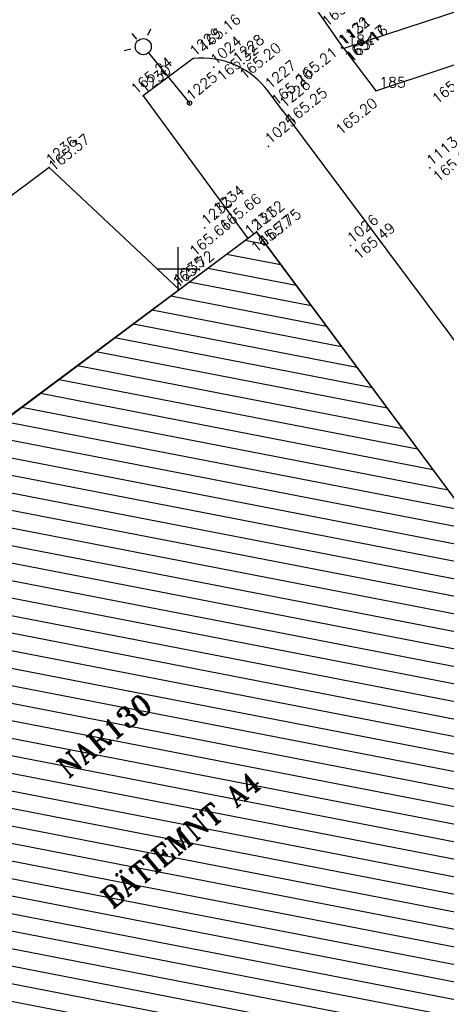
# Model space of a CAD drawing. Header units: feet. Extents: x 529188 to 529675, y 139816 to 140273.
# Tile 45 of 118: x 529420 to 529433, y 139979 to 140007. Entities that reach past the tile are written whole.
import ezdxf
from ezdxf.enums import TextEntityAlignment as Align

# ---------------------------------------------------------------- set-up
doc = ezdxf.new("R2010")
doc.units = ezdxf.units.FT
doc.header["$LTSCALE"] = 2
doc.header["$MEASUREMENT"] = 0
doc.header["$PDSIZE"] = 0.1
doc.linetypes.add('CONTINU', pattern=[0])
doc.layers.get('0').update_dxf_attribs({"linetype": 'CONTINUOUS'})
for name, color, linetype in [('BATI', 10, 'CONTINUOUS'), ('BATI-HACHURES', 30, 'CONTINUOUS'), ('BORDURETTE', 20, 'CONTINUOUS'), ('CARROYAGE', 7, 'CONTINUOUS'), ('ECLAIRAGE', 220, 'CONTINUOUS'), ('Numéro Bâtiment', 5, 'CONTINUOUS'), ('SOCLES', 13, 'CONTINUOUS'), ('TEXTES', 150, 'CONTINUOUS'), ('TOPOALT', 3, 'CONTINUOUS'), ('TOPOJIS', 7, 'CONTINUOUS'), ('TOPOJIS-GELE', 7, 'CONTINUOUS'), ('TOPOMAT', 142, 'CONTINUOUS')]:
    doc.layers.add(name, color=color, linetype=linetype)
doc.styles.add('ROMANT', font='ROMANT.SHX')
doc.styles.get("Standard").update_dxf_attribs({"font": 'ROMANS.SHX'})

# ---------------------------------------------------------------- blocks, each defined once
blk = doc.blocks.new('TCPOINT')
at = {"color": 0}
blk.add_point((0, 0), dxfattribs=at)
at = {"layer": 'TOPOALT'}
blk.add_attdef('ALT', text='', height=0.3, dxfattribs=at).set_placement((0.1, -0.1), align=Align.TOP_LEFT)
at = {"layer": 'TOPOMAT'}
blk.add_attdef('MAT', (0.1, 0.1), '', height=0.3, dxfattribs=at)
blk = doc.blocks.new('425')
at = {"ltscale": 3}
for p, q in [((-0.006, 2.407), (-0.006, 2.621)), ((0, 1.885), (0, 0))]:
    blk.add_line(p, q, dxfattribs=at)
at = {"linetype": 'CONTINU', "ltscale": 3}
for p, q in [((-0.324, 2.291), (-0.512, 2.376)), ((0.312, 2.291), (0.501, 2.376))]:
    blk.add_line(p, q, dxfattribs=at)
for centre, radius in [((0, 2.118), 0.233), ((0, 0), 0.0621)]:
    blk.add_circle(centre, radius, dxfattribs=at)

msp = doc.modelspace()

# ---------------------------------------------------------------- hatches: boundary and pattern name
at = {"layer": 'BATI-HACHURES'}
h = msp.add_hatch(dxfattribs=at)
h.set_pattern_fill('ANSI31', color=256, scale=4, angle=36, style=0)
h.set_pattern_definition([(169.02298, (529575.81883, 139934.26534), (-0.0952077, -0.4908518), [])])
h.paths.add_polyline_path([(529444.168, 139937.919), (529463.76, 139951.856), (529439.17, 139985.045), (529427.27, 140001.077), (529407.852, 139986.541)])

# ---------------------------------------------------------------- linework, layer by layer
at = {"layer": 'BATI'}
msp.add_lwpolyline([(529407.849, 139986.596), (529427.27, 140001.077), (529463.76, 139951.856), (529444.168, 139937.919)], close=True, dxfattribs=at)
at = {"layer": 'BATI', "flags": 128}
for points in [[(529407.852, 139986.541), (529427.27, 140001.077)], [(529439.17, 139985.045), (529427.27, 140001.077)]]:
    msp.add_lwpolyline(points, dxfattribs=at)
at = {"layer": 'BORDURETTE'}
for p, q in [((529421.253, 140002.949), (529416.813, 139999.626)), ((529425.03, 139999.401), (529421.253, 140002.949))]:
    msp.add_line(p, q, dxfattribs=at)
at = {"layer": 'BORDURETTE', "flags": 128}
for points in [[(529429.811, 140006.398), (529429.811, 140006.398, -3.552263), (529429.811, 140006.398, 6.619767), (529429.811, 140006.398), (529429.811, 140006.398), (529429.079, 140007.455, -0.122208), (529428.997, 140008.229, -0.173155), (529429.499, 140009.193), (529431.219, 140010.517), (529432.693, 140011.052), (529433.542, 140010.768, -0.048962), (529434.279, 140010.264, -0.066686), (529435.098, 140009.369)], [(529428.03, 140004.602), (529427.615, 140005.159, 0.126147), (529426.683, 140005.908, 0.134022), (529425.431, 140006.109), (529423.982, 140005.024), (529427.023, 140000.884)]]:
    msp.add_lwpolyline(points, format="xyb", dxfattribs=at)
msp.add_lwpolyline([(529428.03, 140004.602), (529437.722, 139991.617)], dxfattribs=at)
at = {"layer": 'CARROYAGE'}
for p, q in [((529425, 139999.375), (529425, 140000.625)), ((529424.375, 140000), (529425.625, 140000))]:
    msp.add_line(p, q, dxfattribs=at)
at = {"layer": 'SOCLES', "flags": 128}
msp.add_lwpolyline([(529444.273, 140013.521), (529443.357, 140014.752), (529433.975, 140007.772), (529429.811, 140006.398), (529430.739, 140005.17), (529434.679, 140006.477)], dxfattribs=at)

# ---------------------------------------------------------------- block references
at = {"layer": 'ECLAIRAGE', "rotation": 39.33073407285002}
msp.add_blockref('425', (529425.328, 140004.818), dxfattribs=at)
at = {"layer": 'TOPOJIS'}
ref = msp.add_blockref('TCPOINT', (529425.431, 140006.109, 165.162), dxfattribs=at)
ref.add_attrib('MAT', '1229', (529425.481, 140006.159, 165.162), dxfattribs={"layer": 'TOPOMAT', "height": 0.3, "rotation": 39.3307})
ref.add_attrib('ALT', '165.16', dxfattribs={"layer": 'TOPOALT', "height": 0.3, "rotation": 39.3307}).set_placement((529425.563, 140006.538, 165.162), align=Align.TOP_LEFT)
ref = msp.add_blockref('TCPOINT', (529429.811, 140006.398), dxfattribs=at)
ref.add_attrib('MAT', '184', (529429.911, 140006.498), dxfattribs={"layer": 'TOPOMAT', "height": 0.3})
ref.add_attrib('ALT', '165.21', dxfattribs={"layer": 'TOPOALT', "height": 0.3, "rotation": 39.3307}).set_placement((529428.37, 140005.576), align=Align.TOP_LEFT)
ref = msp.add_blockref('TCPOINT', (529433.362, 140006.027), dxfattribs=at)
ref.add_attrib('MAT', '186', (529433.462, 140006.127), dxfattribs={"layer": 'TOPOMAT', "height": 0.3})
ref.add_attrib('ALT', '165.31', dxfattribs={"layer": 'TOPOALT', "height": 0.3, "rotation": 39.3307}).set_placement((529432.329, 140005.006), align=Align.TOP_LEFT)
ref = msp.add_blockref('TCPOINT', (529423.982, 140005.024, 165.243), dxfattribs=at)
ref.add_attrib('MAT', '1230', (529424.032, 140005.074, 165.243), dxfattribs={"layer": 'TOPOMAT', "height": 0.3, "rotation": 39.3307})
ref.add_attrib('ALT', '165.24', dxfattribs={"layer": 'TOPOALT', "height": 0.3, "rotation": 39.3307}).set_placement((529423.585, 140005.289, 165.243), align=Align.TOP_LEFT)
ref = msp.add_blockref('TCPOINT', (529425.328, 140004.818), dxfattribs=at)
ref.add_attrib('MAT', '1225', (529425.378, 140004.868), dxfattribs={"layer": 'TOPOMAT', "height": 0.3, "rotation": 39.3307})
ref = msp.add_blockref('TCPOINT', (529430.739, 140005.17), dxfattribs=at)
ref.add_attrib('MAT', '185', (529430.839, 140005.27), dxfattribs={"layer": 'TOPOMAT', "height": 0.3})
ref.add_attrib('ALT', '165.20', dxfattribs={"layer": 'TOPOALT', "height": 0.3, "rotation": 39.3307}).set_placement((529429.529, 140004.102), align=Align.TOP_LEFT)
ref = msp.add_blockref('TCPOINT', (529428.03, 140004.602, 165.252), dxfattribs=at)
ref.add_attrib('MAT', '1226', (529428.08, 140004.652, 165.252), dxfattribs={"layer": 'TOPOMAT', "height": 0.3, "rotation": 39.3307})
ref.add_attrib('ALT', '165.25', dxfattribs={"layer": 'TOPOALT', "height": 0.3, "rotation": 39.3307}).set_placement((529428.08, 140004.402, 165.252), align=Align.TOP_LEFT)
ref = msp.add_blockref('TCPOINT', (529427.619, 140003.559), dxfattribs=at)
ref.add_attrib('MAT', '1025', (529427.669, 140003.609), dxfattribs={"layer": 'TOPOMAT', "height": 0.3, "rotation": 39.3307})
ref = msp.add_blockref('TCPOINT', (529421.253, 140002.949, 165.374), dxfattribs=at)
ref.add_attrib('MAT', '1236', (529421.303, 140002.999, 165.374), dxfattribs={"layer": 'TOPOMAT', "height": 0.3, "rotation": 39.3307})
ref.add_attrib('ALT', '165.37', dxfattribs={"layer": 'TOPOALT', "height": 0.3, "rotation": 39.3307}).set_placement((529421.185, 140003.047, 165.374), align=Align.TOP_LEFT)
ref = msp.add_blockref('TCPOINT', (529425.771, 140001.188, 165.663), dxfattribs=at)
ref.add_attrib('MAT', '1233', (529425.821, 140001.238, 165.663), dxfattribs={"layer": 'TOPOMAT', "height": 0.3, "rotation": 39.3307})
ref.add_attrib('ALT', '165.66', dxfattribs={"layer": 'TOPOALT', "height": 0.3, "rotation": 39.3307}).set_placement((529425.285, 140000.574, 165.663), align=Align.TOP_LEFT)
ref = msp.add_blockref('TCPOINT', (529424.965, 139999.463, 165.719), dxfattribs=at)
ref.add_attrib('MAT', '1235', (529425.015, 139999.513, 165.719), dxfattribs={"layer": 'TOPOMAT', "height": 0.3, "rotation": 39.3307})
ref.add_attrib('ALT', '165.72', dxfattribs={"layer": 'TOPOALT', "height": 0.3, "rotation": 39.3307}).set_placement((529424.789, 139999.661, 165.719), align=Align.TOP_LEFT)
at = {"layer": 'TOPOJIS-GELE'}
ref = msp.add_blockref('TCPOINT', (529429.079, 140007.455, 165.093), dxfattribs=at)
ref.add_attrib('MAT', '1123', (529429.129, 140007.505, 165.093), dxfattribs={"layer": 'TOPOMAT', "height": 0.3, "rotation": 39.3307})
ref.add_attrib('ALT', '165.09', dxfattribs={"layer": 'TOPOALT', "height": 0.3, "rotation": 39.3307}).set_placement((529429.129, 140007.255, 165.093), align=Align.TOP_LEFT)
ref = msp.add_blockref('TCPOINT', (529429.739, 140006.421, 165.166), dxfattribs=at)
ref.add_attrib('MAT', '1122', (529429.789, 140006.471, 165.166), dxfattribs={"layer": 'TOPOMAT', "height": 0.3, "rotation": 39.3307})
ref.add_attrib('ALT', '165.17', dxfattribs={"layer": 'TOPOALT', "height": 0.3, "rotation": 39.3307}).set_placement((529429.789, 140006.221, 165.166), align=Align.TOP_LEFT)
ref = msp.add_blockref('TCPOINT', (529429.785, 140006.419, 165.164), dxfattribs=at)
ref.add_attrib('MAT', '1131', (529429.835, 140006.469, 165.164), dxfattribs={"layer": 'TOPOMAT', "height": 0.3, "rotation": 39.3307})
ref.add_attrib('ALT', '165.16', dxfattribs={"layer": 'TOPOALT', "height": 0.3, "rotation": 39.3307}).set_placement((529429.835, 140006.219, 165.164), align=Align.TOP_LEFT)
ref = msp.add_blockref('TCPOINT', (529426.032, 140005.861, 165.318), dxfattribs=at)
ref.add_attrib('MAT', '1024', (529426.082, 140005.911, 165.318), dxfattribs={"layer": 'TOPOMAT', "height": 0.3, "rotation": 39.3307})
ref.add_attrib('ALT', '165.32', dxfattribs={"layer": 'TOPOALT', "height": 0.3, "rotation": 39.3307}).set_placement((529426.082, 140005.661, 165.318), align=Align.TOP_LEFT)
ref = msp.add_blockref('TCPOINT', (529426.683, 140005.908, 165.201), dxfattribs=at)
ref.add_attrib('MAT', '1228', (529426.733, 140005.958, 165.201), dxfattribs={"layer": 'TOPOMAT', "height": 0.3, "rotation": 39.3307})
ref.add_attrib('ALT', '165.20', dxfattribs={"layer": 'TOPOALT', "height": 0.3, "rotation": 39.3307}).set_placement((529426.733, 140005.708, 165.201), align=Align.TOP_LEFT)
ref = msp.add_blockref('TCPOINT', (529427.615, 140005.159, 165.203), dxfattribs=at)
ref.add_attrib('MAT', '1227', (529427.665, 140005.209, 165.203), dxfattribs={"layer": 'TOPOMAT', "height": 0.3, "rotation": 39.3307})
ref.add_attrib('ALT', '165.20', dxfattribs={"layer": 'TOPOALT', "height": 0.3, "rotation": 39.3307}).set_placement((529427.665, 140004.959, 165.203), align=Align.TOP_LEFT)
ref = msp.add_blockref('TCPOINT', (529432.307, 140002.935, 165.193), dxfattribs=at)
ref.add_attrib('MAT', '1113', (529432.357, 140002.985, 165.193), dxfattribs={"layer": 'TOPOMAT', "height": 0.3, "rotation": 39.3307})
ref.add_attrib('ALT', '165.19', dxfattribs={"layer": 'TOPOALT', "height": 0.3, "rotation": 39.3307}).set_placement((529432.357, 140002.735, 165.193), align=Align.TOP_LEFT)
ref = msp.add_blockref('TCPOINT', (529426.11, 140001.522, 165.662), dxfattribs=at)
ref.add_attrib('MAT', '1234', (529426.16, 140001.572, 165.662), dxfattribs={"layer": 'TOPOMAT', "height": 0.3, "rotation": 39.3307})
ref.add_attrib('ALT', '165.66', dxfattribs={"layer": 'TOPOALT', "height": 0.3, "rotation": 39.3307}).set_placement((529426.16, 140001.322, 165.662), align=Align.TOP_LEFT)
ref = msp.add_blockref('TCPOINT', (529427.27, 140001.077, 165.746), dxfattribs=at)
ref.add_attrib('MAT', '1232', (529427.32, 140001.127, 165.746), dxfattribs={"layer": 'TOPOMAT', "height": 0.3, "rotation": 39.3307})
ref.add_attrib('ALT', '165.75', dxfattribs={"layer": 'TOPOALT', "height": 0.3, "rotation": 39.3307}).set_placement((529427.32, 140000.877, 165.746), align=Align.TOP_LEFT)
ref = msp.add_blockref('TCPOINT', (529427.023, 140000.884, 165.769), dxfattribs=at)
ref.add_attrib('MAT', '1231', (529427.073, 140000.934, 165.769), dxfattribs={"layer": 'TOPOMAT', "height": 0.3, "rotation": 39.3307})
ref.add_attrib('ALT', '165.77', dxfattribs={"layer": 'TOPOALT', "height": 0.3, "rotation": 39.3307}).set_placement((529427.073, 140000.684, 165.769), align=Align.TOP_LEFT)
ref = msp.add_blockref('TCPOINT', (529430.001, 140000.677, 165.486), dxfattribs=at)
ref.add_attrib('MAT', '1026', (529430.051, 140000.727, 165.486), dxfattribs={"layer": 'TOPOMAT', "height": 0.3, "rotation": 39.3307})
ref.add_attrib('ALT', '165.49', dxfattribs={"layer": 'TOPOALT', "height": 0.3, "rotation": 39.3307}).set_placement((529430.051, 140000.477, 165.486), align=Align.TOP_LEFT)

# ---------------------------------------------------------------- texts
at = {"layer": 'Numéro Bâtiment', "style": 'ROMANT'}
msp.add_text('NAR130', height=0.6, rotation=39.3307, dxfattribs=at).set_placement((529421.802, 139985.179))
at = {"layer": 'TEXTES', "style": 'ROMANT'}
msp.add_text('BÄTIEMNT A4', height=0.6, rotation=39.3307, dxfattribs=at).set_placement((529423.081, 139981.374))

doc.saveas('drawing.dxf')
